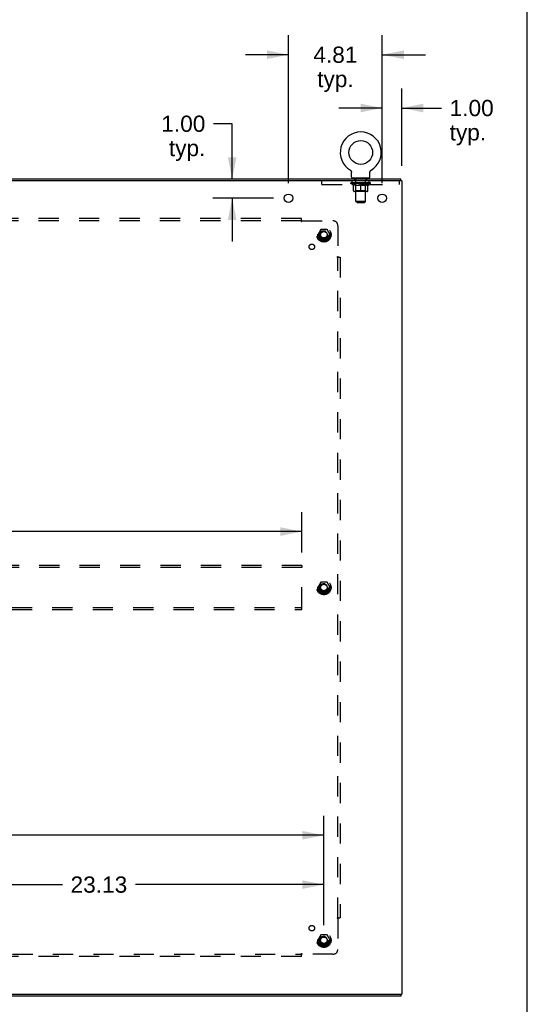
# Model space of a CAD drawing. Header units: inches. Extents: x 0 to 189, y 0 to 122.
# Tile 30 of 30: x 163 to 189, y 42 to 93. Entities that reach past the tile are written whole.
import ezdxf

# ---------------------------------------------------------------- set-up
doc = ezdxf.new("R2010")
doc.units = ezdxf.units.IN
doc.header["$LTSCALE"] = 10.388889
doc.header["$MEASUREMENT"] = 0
doc.linetypes.add('HIDDEN', pattern=[0.2, 0.1, -0.1])
doc.layers.get('0').update_dxf_attribs({"linetype": 'CONTINUOUS'})
for name, color, linetype in [('00-5PC_BODY_NO', 7, 'CONTINUOUS'), ('00-SUBPANEL_WIDER_THAN_30', 7, 'CONTINUOUS'), ('DEFAULT_2', 8, 'HIDDEN'), ('DIMENSIONS', 7, 'CONTINUOUS'), ('SUBPANEL', 7, 'CONTINUOUS')]:
    doc.layers.add(name, color=color, linetype=linetype)
doc.styles.get("Standard").update_dxf_attribs({"font": 'arial.ttf'})
doc.dimstyles.new('DIMSTYLE_1', dxfattribs={"dimtxt": 0.833333, "dimasz": 1.111111, "dimexe": 0.09, "dimexo": 0.07, "dimgap": 0.0375, "dimtad": 0, "dimtih": 1, "dimtoh": 1, "dimzin": 4, "dimdsep": 46, "dimtxsty": 'Standard', "dimblk": '_FILLED', "dimblk1": '_FILLED', "dimblk2": '_FILLED', "dimcen": 0.09, "dimazin": 1, "dimtfac": 1, "dimtdec": 3, "dimtofl": 0, "dimtmove": 0, "dimatfit": 3, "dimldrblk": '_FILLED', "dimfxl": 0, "dimtolj": 1, "dimtzin": 4, "dimarcsym": 0})

# ---------------------------------------------------------------- blocks, each defined once
blk = doc.blocks.new('_FILLED')
at = {"color": 0, "linetype": 'ByBlock'}
blk.add_solid([(0, 0), (-1, 0.2), (-1, -0.2)], dxfattribs=at)
blk = doc.blocks.new('*D10')
at = {"layer": '00-SUBPANEL_WIDER_THAN_30', "color": 2, "linetype": 'Continuous'}
for p, q in [((155.306, 46.329), (155.306, 49.41)), ((178.431, 46.329), (178.431, 49.41)), ((155.306, 48.41), (164.996, 48.41)), ((178.431, 48.41), (168.741, 48.41))]:
    blk.add_line(p, q, dxfattribs=at)
at = {"layer": '00-SUBPANEL_WIDER_THAN_30', "color": 2, "linetype": 'Continuous', "xscale": 1.1111111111, "yscale": 1.1111111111, "zscale": 1.1111111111, "rotation": 180}
blk.add_blockref('_FILLED', (155.306, 48.41), dxfattribs=at)
at = {"layer": '00-SUBPANEL_WIDER_THAN_30', "color": 2, "linetype": 'Continuous', "xscale": 1.1111111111, "yscale": 1.1111111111, "zscale": 1.1111111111}
blk.add_blockref('_FILLED', (178.431, 48.41), dxfattribs=at)
at = {"layer": '00-SUBPANEL_WIDER_THAN_30', "color": 2, "linetype": 'Continuous', "insert": (166.868, 48.827), "char_height": 0.8333, "width": 2.91202, "attachment_point": 2, "line_spacing_factor": 0.9}
blk.add_mtext('23.13', dxfattribs=at)
blk = doc.blocks.new('*D11')
at = {"layer": 'DIMENSIONS', "color": 2, "linetype": 'Continuous'}
for p, q in [((132.181, 46.329), (132.181, 51.944)), ((178.431, 46.329), (178.431, 51.944)), ((132.181, 50.944), (153.433, 50.944)), ((178.431, 50.944), (157.179, 50.944))]:
    blk.add_line(p, q, dxfattribs=at)
at = {"layer": 'DIMENSIONS', "color": 2, "linetype": 'Continuous', "xscale": 1.1111111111, "yscale": 1.1111111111, "zscale": 1.1111111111, "rotation": 180}
blk.add_blockref('_FILLED', (132.181, 50.944), dxfattribs=at)
at = {"layer": 'DIMENSIONS', "color": 2, "linetype": 'Continuous', "xscale": 1.1111111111, "yscale": 1.1111111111, "zscale": 1.1111111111}
blk.add_blockref('_FILLED', (178.431, 50.944), dxfattribs=at)
at = {"layer": 'DIMENSIONS', "color": 2, "linetype": 'Continuous', "insert": (155.306, 51.361), "char_height": 0.8333, "width": 2.91202, "attachment_point": 2, "line_spacing_factor": 0.9}
blk.add_mtext('46.25', dxfattribs=at)
blk = doc.blocks.new('*D12')
at = {"layer": 'DIMENSIONS', "color": 2, "linetype": 'Continuous'}
for p, q in [((133.306, 65.475), (133.306, 67.552)), ((177.306, 65.475), (177.306, 67.552)), ((133.306, 66.552), (153.433, 66.552)), ((177.306, 66.552), (157.179, 66.552))]:
    blk.add_line(p, q, dxfattribs=at)
at = {"layer": 'DIMENSIONS', "color": 2, "linetype": 'Continuous', "xscale": 1.1111111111, "yscale": 1.1111111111, "zscale": 1.1111111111, "rotation": 180}
blk.add_blockref('_FILLED', (133.306, 66.552), dxfattribs=at)
at = {"layer": 'DIMENSIONS', "color": 2, "linetype": 'Continuous', "xscale": 1.1111111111, "yscale": 1.1111111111, "zscale": 1.1111111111}
blk.add_blockref('_FILLED', (177.306, 66.552), dxfattribs=at)
at = {"layer": 'DIMENSIONS', "color": 2, "linetype": 'Continuous', "insert": (155.306, 66.969), "char_height": 0.8333, "width": 2.91202, "attachment_point": 2, "line_spacing_factor": 0.9}
blk.add_mtext('44.00', dxfattribs=at)
blk = doc.blocks.new('*D14')
at = {"layer": '00-5PC_BODY_NO', "color": 2, "linetype": 'Continuous'}
for p, q in [((181.431, 84.454), (181.431, 89.316)), ((182.431, 85.35), (182.431, 89.316)), ((181.431, 88.316), (179.209, 88.316)), ((182.431, 88.316), (184.481, 88.316))]:
    blk.add_line(p, q, dxfattribs=at)
at = {"layer": '00-5PC_BODY_NO', "color": 2, "linetype": 'Continuous', "xscale": 1.1111111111, "yscale": 1.1111111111, "zscale": 1.1111111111}
blk.add_blockref('_FILLED', (181.431, 88.316), dxfattribs=at)
at = {"layer": '00-5PC_BODY_NO', "color": 2, "linetype": 'Continuous', "xscale": 1.1111111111, "yscale": 1.1111111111, "zscale": 1.1111111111, "rotation": 180}
blk.add_blockref('_FILLED', (182.431, 88.316), dxfattribs=at)
at = {"layer": '00-5PC_BODY_NO', "color": 2, "linetype": 'Continuous', "insert": (184.897, 88.732), "char_height": 0.8333, "width": 2.26456, "attachment_point": 1, "line_spacing_factor": 0.9}
blk.add_mtext('1.00\\Ptyp.', dxfattribs=at)
blk = doc.blocks.new('*D15')
at = {"layer": '00-5PC_BODY_NO', "color": 2, "linetype": 'Continuous'}
for p, q in [((176.618, 84.454), (176.618, 92.055)), ((181.431, 84.454), (181.431, 92.055)), ((176.618, 91.055), (174.396, 91.055)), ((181.431, 91.055), (183.653, 91.055))]:
    blk.add_line(p, q, dxfattribs=at)
at = {"layer": '00-5PC_BODY_NO', "color": 2, "linetype": 'Continuous', "xscale": 1.1111111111, "yscale": 1.1111111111, "zscale": 1.1111111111}
blk.add_blockref('_FILLED', (176.618, 91.055), dxfattribs=at)
at = {"layer": '00-5PC_BODY_NO', "color": 2, "linetype": 'Continuous', "xscale": 1.1111111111, "yscale": 1.1111111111, "zscale": 1.1111111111, "rotation": 180}
blk.add_blockref('_FILLED', (181.431, 91.055), dxfattribs=at)
at = {"layer": '00-5PC_BODY_NO', "color": 2, "linetype": 'Continuous', "insert": (179.025, 91.472), "char_height": 0.8333, "width": 2.26456, "attachment_point": 2, "line_spacing_factor": 0.9}
blk.add_mtext('4.81\\Ptyp.', dxfattribs=at)
blk = doc.blocks.new('*D16')
at = {"layer": '00-5PC_BODY_NO', "color": 2, "linetype": 'Continuous'}
for p, q in [((173.718, 87.509), (172.758, 87.509)), ((173.718, 84.677), (173.718, 87.509)), ((175.841, 83.677), (172.718, 83.677)), ((173.718, 83.677), (173.718, 81.454))]:
    blk.add_line(p, q, dxfattribs=at)
at = {"layer": '00-5PC_BODY_NO', "color": 2, "linetype": 'Continuous', "xscale": 1.1111111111, "yscale": 1.1111111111, "zscale": 1.1111111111}
for p, rotation in [((173.718, 84.677), 270), ((173.718, 83.677), 90)]:
    blk.add_blockref('_FILLED', p, dxfattribs=dict(at, rotation=rotation))
at = {"layer": '00-5PC_BODY_NO', "color": 2, "linetype": 'Continuous', "insert": (172.341, 87.926), "char_height": 0.8333, "width": 2.26456, "attachment_point": 3, "line_spacing_factor": 0.9}
blk.add_mtext('1.00\\Ptyp.', dxfattribs=at)

msp = doc.modelspace()

# ---------------------------------------------------------------- linework, layer by layer
at = {"color": 7, "linetype": 'Continuous'}
for p, q in [((188.889, 0), (188.889, 122.222)), ((179.791, 85.123), (179.791, 85.123)), ((179.791, 85.123), (179.794, 85.121)), ((179.794, 85.121), (179.798, 85.119)), ((179.798, 85.119), (179.801, 85.116)), ((179.801, 85.116), (179.805, 85.113)), ((179.805, 85.113), (179.808, 85.111)), ((179.808, 85.111), (179.811, 85.108)), ((179.811, 85.108), (179.815, 85.105)), ((179.814, 85.105), (179.818, 85.102)), ((179.818, 85.102), (179.82, 85.099)), ((179.82, 85.099), (179.823, 85.095)), ((179.823, 85.095), (179.826, 85.092)), ((179.826, 85.092), (179.829, 85.088)), ((179.829, 85.088), (179.831, 85.085)), ((179.831, 85.085), (179.833, 85.081)), ((179.833, 85.081), (179.836, 85.077)), ((179.836, 85.077), (179.838, 85.074)), ((179.838, 85.074), (179.84, 85.07)), ((179.84, 85.07), (179.841, 85.066)), ((179.841, 85.066), (179.843, 85.062)), ((179.843, 85.062), (179.845, 85.058)), ((179.845, 85.058), (179.846, 85.054)), ((179.846, 85.054), (179.847, 85.049)), ((179.847, 85.049), (179.848, 85.045)), ((179.848, 85.045), (179.849, 85.041)), ((179.852, 85.024), (179.852, 85.019)), ((179.852, 85.019), (179.852, 85.016)), ((179.852, 84.767), (179.852, 85.016)), ((180.802, 84.767), (180.802, 85.016)), ((180.804, 85.041), (180.805, 85.045)), ((180.804, 85.037), (180.804, 85.041)), ((180.805, 85.045), (180.806, 85.049)), ((180.806, 85.049), (180.808, 85.054)), ((180.808, 85.054), (180.809, 85.058)), ((180.809, 85.058), (180.811, 85.062)), ((180.811, 85.062), (180.812, 85.066)), ((180.812, 85.066), (180.814, 85.07)), ((180.814, 85.07), (180.816, 85.074)), ((180.816, 85.074), (180.818, 85.077)), ((180.818, 85.077), (180.82, 85.081)), ((180.82, 85.081), (180.823, 85.085)), ((180.823, 85.085), (180.825, 85.088)), ((180.825, 85.088), (180.828, 85.092)), ((180.828, 85.092), (180.83, 85.095)), ((180.83, 85.095), (180.833, 85.099)), ((180.833, 85.099), (180.836, 85.102)), ((180.836, 85.102), (180.839, 85.105)), ((180.839, 85.105), (180.842, 85.108)), ((180.842, 85.108), (180.846, 85.111)), ((180.846, 85.111), (180.849, 85.113)), ((180.849, 85.113), (180.852, 85.116)), ((180.852, 85.116), (180.856, 85.119)), ((180.856, 85.119), (180.86, 85.121)), ((180.856, 85.119), (180.858, 85.12)), ((180.86, 85.121), (180.863, 85.123)), ((180.863, 85.123), (180.863, 85.123)), ((180.764, 84.707), (179.889, 84.707)), ((179.889, 84.707), (179.889, 84.677)), ((180.764, 84.707), (180.764, 84.677)), ((182.379, 84.573), (182.379, 84.677)), ((182.379, 42.781), (182.379, 42.677))]:
    msp.add_line(p, q, dxfattribs=at)
at = {"color": 3, "linetype": 'Continuous'}
for p, q in [((182.431, 84.573), (128.681, 84.573)), ((128.733, 84.677), (182.379, 84.677)), ((182.431, 84.573), (182.431, 42.781)), ((128.681, 42.781), (182.431, 42.781)), ((182.379, 42.677), (128.733, 42.677))]:
    msp.add_line(p, q, dxfattribs=at)
at = {"color": 7, "linetype": 'Continuous'}
for points in [[(179.849, 85.041), (179.85, 85.037), (179.851, 85.032), (179.851, 85.028), (179.852, 85.024), (179.852, 85.019)], [(180.802, 85.016), (180.802, 85.019), (180.802, 85.024), (180.802, 85.028), (180.803, 85.032), (180.804, 85.037)], [(180.802, 85.019), (180.802, 85.024), (180.802, 85.028), (180.803, 85.032), (180.804, 85.037)]]:
    msp.add_lwpolyline(points, dxfattribs=at)
msp.add_circle((180.327, 86.031), 0.609, dxfattribs=at)
at = {"color": 3, "linetype": 'Continuous'}
for centre in [(176.618, 83.677), (181.431, 83.677)]:
    msp.add_circle(centre, 0.22, dxfattribs=at)
at = {"color": 7, "linetype": 'Continuous'}
for centre, radius, start, end in [((180.327, 86.031), 1.054, 300.3993, 239.6007), ((179.912, 84.767), 0.06, 180, 270), ((180.742, 84.767), 0.06, 270, 360)]:
    msp.add_arc(centre, radius, start, end, dxfattribs=at)
at = {"layer": 'DEFAULT_2', "color": 8, "linetype": 'HIDDEN'}
for p, q in [((179.791, 85.123), (179.79, 85.123)), ((179.796, 85.12), (179.798, 85.119)), ((178.327, 84.386), (178.327, 84.573)), ((179.889, 84.386), (179.889, 84.573)), ((180.017, 84.617), (180.017, 84.697)), ((180.086, 84.607), (180.027, 84.607)), ((180.077, 84.707), (180.077, 84.677)), ((180.078, 83.517), (180.078, 84.597)), ((180.627, 84.607), (180.568, 84.607)), ((180.576, 83.517), (180.576, 84.597)), ((180.577, 84.707), (180.577, 84.677)), ((180.637, 84.617), (180.637, 84.697)), ((180.764, 84.386), (180.764, 84.573)), ((182.327, 84.386), (182.327, 84.573)), ((178.327, 84.386), (182.327, 84.386)), ((179.821, 84.436), (179.821, 84.474)), ((180.833, 84.436), (179.821, 84.436)), ((179.948, 84.347), (179.821, 84.436)), ((179.828, 84.468), (179.828, 84.474)), ((179.835, 84.466), (179.835, 84.468)), ((179.835, 84.466), (180.818, 84.466)), ((179.842, 84.466), (179.842, 84.468)), ((179.843, 84.466), (179.843, 84.468)), ((179.851, 84.468), (179.851, 84.474)), ((179.864, 84.466), (179.864, 84.468)), ((179.866, 84.466), (179.866, 84.468)), ((179.888, 84.468), (179.888, 84.474)), ((179.9, 84.466), (179.9, 84.468)), ((179.902, 84.466), (179.902, 84.468)), ((180.066, 84.468), (179.905, 84.468)), ((179.939, 84.468), (179.939, 84.474)), ((179.94, 84.466), (179.94, 84.468)), ((179.941, 84.466), (179.941, 84.468)), ((179.943, 84.466), (179.943, 84.468)), ((179.948, 84.347), (179.956, 84.347)), ((179.949, 84.466), (179.949, 84.468)), ((179.949, 84.466), (179.949, 84.468)), ((179.952, 84.466), (179.952, 84.468)), ((179.954, 84.466), (179.954, 84.469)), ((179.956, 84.057), (179.956, 84.382)), ((179.958, 84.466), (179.958, 84.468)), ((179.969, 84.466), (179.969, 84.468)), ((179.984, 84.466), (179.984, 84.47)), ((179.984, 84.466), (179.984, 84.468)), ((180.668, 84.027), (179.986, 84.027)), ((180, 84.466), (180, 84.468)), ((180, 84.466), (180, 84.468)), ((180.001, 84.468), (180.001, 84.474)), ((180.009, 84.466), (180.009, 84.468)), ((180.013, 84.466), (180.013, 84.468)), ((180.02, 84.466), (180.02, 84.468)), ((180.029, 84.466), (180.029, 84.471)), ((180.041, 84.466), (180.041, 84.468)), ((180.044, 84.466), (180.044, 84.468)), ((180.077, 84.059), (180.045, 84.027)), ((180.066, 84.466), (180.066, 84.468)), ((180.119, 84.468), (180.07, 84.468)), ((180.07, 84.347), (180.214, 84.347)), ((180.074, 84.468), (180.074, 84.474)), ((180.077, 84.059), (180.077, 84.434)), ((180.577, 84.059), (180.077, 84.059)), ((180.079, 84.466), (180.079, 84.468)), ((180.083, 84.466), (180.083, 84.468)), ((180.088, 84.466), (180.088, 84.472)), ((180.091, 84.466), (180.091, 84.468)), ((180.1, 84.466), (180.1, 84.468)), ((180.119, 84.466), (180.119, 84.468)), ((180.179, 84.468), (180.132, 84.468)), ((180.148, 84.466), (180.148, 84.468)), ((180.154, 84.468), (180.154, 84.474)), ((180.157, 84.466), (180.157, 84.468)), ((180.159, 84.466), (180.159, 84.473)), ((180.161, 84.466), (180.161, 84.468)), ((180.167, 84.466), (180.167, 84.468)), ((180.179, 84.466), (180.179, 84.468)), ((180.243, 84.468), (180.2, 84.468)), ((180.21, 84.466), (180.21, 84.468)), ((180.235, 84.468), (180.297, 84.472)), ((180.239, 84.468), (180.239, 84.474)), ((180.239, 84.474), (180.239, 84.474)), ((180.239, 84.468), (180.239, 84.473)), ((180.239, 84.466), (180.239, 84.468)), ((180.242, 84.466), (180.242, 84.468)), ((180.243, 84.466), (180.243, 84.468)), ((180.244, 84.466), (180.244, 84.468)), ((180.272, 84.468), (180.323, 84.468)), ((180.276, 84.466), (180.276, 84.468)), ((180.28, 84.468), (180.28, 84.471)), ((180.297, 84.468), (180.297, 84.472)), ((180.31, 84.466), (180.31, 84.468)), ((180.325, 84.468), (180.325, 84.468)), ((180.325, 84.466), (180.325, 84.468)), ((180.325, 84.466), (180.325, 84.468)), ((180.327, 84.474), (180.418, 84.468)), ((180.327, 84.468), (180.327, 84.474)), ((180.327, 84.027), (180.327, 84.382)), ((180.329, 84.466), (180.329, 84.468)), ((180.329, 84.466), (180.329, 84.468)), ((180.329, 84.468), (180.329, 84.468)), ((180.344, 84.468), (180.382, 84.468)), ((180.344, 84.466), (180.344, 84.468)), ((180.378, 84.466), (180.378, 84.468)), ((180.41, 84.468), (180.454, 84.468)), ((180.41, 84.466), (180.41, 84.468)), ((180.41, 84.466), (180.41, 84.468)), ((180.411, 84.466), (180.411, 84.468)), ((180.414, 84.474), (180.415, 84.474)), ((180.414, 84.468), (180.414, 84.473)), ((180.414, 84.466), (180.414, 84.468)), ((180.415, 84.468), (180.415, 84.474)), ((180.44, 84.347), (180.584, 84.347)), ((180.443, 84.466), (180.443, 84.468)), ((180.475, 84.468), (180.522, 84.468)), ((180.475, 84.466), (180.475, 84.468)), ((180.487, 84.466), (180.487, 84.468)), ((180.493, 84.466), (180.493, 84.468)), ((180.495, 84.466), (180.495, 84.473)), ((180.497, 84.466), (180.497, 84.468)), ((180.5, 84.468), (180.5, 84.474)), ((180.506, 84.466), (180.506, 84.468)), ((180.535, 84.468), (180.584, 84.468)), ((180.535, 84.466), (180.535, 84.468)), ((180.554, 84.466), (180.554, 84.468)), ((180.563, 84.466), (180.563, 84.468)), ((180.566, 84.466), (180.566, 84.472)), ((180.571, 84.466), (180.571, 84.468)), ((180.575, 84.466), (180.575, 84.468)), ((180.577, 84.059), (180.577, 84.434)), ((180.577, 84.059), (180.609, 84.027)), ((180.58, 84.468), (180.58, 84.474)), ((180.588, 84.468), (180.749, 84.468)), ((180.588, 84.466), (180.588, 84.468)), ((180.61, 84.466), (180.61, 84.468)), ((180.612, 84.466), (180.612, 84.468)), ((180.625, 84.466), (180.625, 84.471)), ((180.634, 84.466), (180.634, 84.468)), ((180.641, 84.466), (180.641, 84.468)), ((180.645, 84.466), (180.645, 84.468)), ((180.652, 84.468), (180.652, 84.474)), ((180.653, 84.466), (180.653, 84.468)), ((180.653, 84.466), (180.653, 84.468)), ((180.67, 84.466), (180.67, 84.47)), ((180.67, 84.466), (180.67, 84.468)), ((180.685, 84.466), (180.685, 84.468)), ((180.696, 84.466), (180.696, 84.468)), ((180.697, 84.057), (180.697, 84.382)), ((180.697, 84.347), (180.706, 84.347)), ((180.699, 84.466), (180.699, 84.469)), ((180.702, 84.466), (180.702, 84.468)), ((180.705, 84.466), (180.705, 84.468)), ((180.705, 84.466), (180.705, 84.468)), ((180.706, 84.347), (180.833, 84.436)), ((180.711, 84.466), (180.711, 84.468)), ((180.713, 84.466), (180.713, 84.468)), ((180.714, 84.466), (180.714, 84.468)), ((180.715, 84.468), (180.715, 84.474)), ((180.752, 84.466), (180.752, 84.468)), ((180.754, 84.466), (180.754, 84.468)), ((180.765, 84.468), (180.765, 84.474)), ((180.788, 84.466), (180.788, 84.468)), ((180.79, 84.466), (180.79, 84.468)), ((180.803, 84.468), (180.803, 84.474)), ((180.811, 84.466), (180.811, 84.468)), ((180.811, 84.466), (180.811, 84.468)), ((180.818, 84.466), (180.818, 84.468)), ((180.825, 84.468), (180.825, 84.474)), ((180.833, 84.436), (180.833, 84.474)), ((180.576, 83.517), (180.078, 83.517)), ((180.138, 83.457), (180.078, 83.517)), ((180.516, 83.457), (180.576, 83.517)), ((180.138, 83.457), (180.516, 83.457)), ((178.268, 82.074), (178.113, 81.807)), ((178.585, 82.079), (178.276, 82.079)), ((178.748, 81.807), (178.594, 82.074)), ((178.113, 81.797), (178.268, 81.529)), ((178.585, 81.524), (178.276, 81.524)), ((178.594, 81.529), (178.748, 81.797)), ((177.306, 64.802), (133.306, 64.802)), ((177.306, 64.802), (177.306, 64.698)), ((177.306, 64.698), (133.306, 64.698)), ((177.306, 62.656), (177.306, 64.698)), ((178.268, 63.949), (178.113, 63.682)), ((178.585, 63.954), (178.276, 63.954)), ((178.748, 63.682), (178.594, 63.949)), ((178.113, 63.672), (178.268, 63.404)), ((178.585, 63.399), (178.276, 63.399)), ((178.594, 63.404), (178.748, 63.672)), ((133.306, 62.656), (177.306, 62.656)), ((133.306, 62.552), (177.306, 62.552)), ((177.306, 62.552), (177.306, 62.656)), ((178.268, 45.824), (178.113, 45.557)), ((178.113, 45.547), (178.268, 45.279)), ((178.585, 45.829), (178.276, 45.829)), ((178.748, 45.557), (178.594, 45.824)), ((178.594, 45.279), (178.748, 45.547)), ((178.585, 45.274), (178.276, 45.274))]:
    msp.add_line(p, q, dxfattribs=at)
for points in [[(180.076, 84.347), (180.056, 84.351), (180.037, 84.355), (180.017, 84.361), (179.997, 84.367), (179.977, 84.374), (179.956, 84.382)], [(179.956, 84.381), (179.976, 84.373), (179.995, 84.367), (180.014, 84.361), (180.033, 84.355), (180.052, 84.351), (180.07, 84.347)], [(180.327, 84.382), (180.306, 84.374), (180.286, 84.367), (180.266, 84.361), (180.246, 84.355), (180.226, 84.351), (180.206, 84.347)], [(180.214, 84.347), (180.233, 84.351), (180.251, 84.355), (180.27, 84.36), (180.289, 84.366), (180.308, 84.373), (180.327, 84.381)], [(180.448, 84.347), (180.428, 84.351), (180.408, 84.355), (180.388, 84.361), (180.368, 84.367), (180.347, 84.374), (180.327, 84.382)], [(180.327, 84.381), (180.346, 84.373), (180.365, 84.366), (180.384, 84.36), (180.403, 84.355), (180.421, 84.351), (180.44, 84.347)], [(180.697, 84.382), (180.677, 84.374), (180.656, 84.367), (180.636, 84.36), (180.617, 84.355), (180.597, 84.351), (180.578, 84.347)], [(180.584, 84.347), (180.602, 84.351), (180.621, 84.355), (180.64, 84.361), (180.659, 84.367), (180.678, 84.373), (180.697, 84.381)]]:
    msp.add_lwpolyline(points, dxfattribs=at)
for centre, radius in [((178.431, 81.802), 0.372), ((178.431, 81.802), 0.356), ((178.431, 81.802), 0.318), ((178.431, 81.802), 0.204), ((178.431, 81.802), 0.183), ((178.431, 81.802), 0.183), ((178.431, 81.802), 0.166), ((178.431, 63.677), 0.372), ((178.431, 63.677), 0.356), ((178.431, 63.677), 0.318), ((178.431, 63.677), 0.204), ((178.431, 63.677), 0.183), ((178.431, 63.677), 0.183), ((178.431, 63.677), 0.166), ((178.431, 45.552), 0.372), ((178.431, 45.552), 0.356), ((178.431, 45.552), 0.318), ((178.431, 45.552), 0.204), ((178.431, 45.552), 0.183), ((178.431, 45.552), 0.183), ((178.431, 45.552), 0.166)]:
    msp.add_circle(centre, radius, dxfattribs=at)
for centre, radius, start, end in [((180.007, 84.697), 0.01, 0, 90), ((180.027, 84.617), 0.01, 180, 270), ((180.068, 84.597), 0.01, 0, 90), ((180.586, 84.597), 0.01, 90, 180), ((180.627, 84.617), 0.01, 270, 360), ((180.647, 84.697), 0.01, 90, 180), ((179.986, 84.057), 0.0296, 180, 270), ((180.045, 84.434), 0.0318, 0, 90), ((180.609, 84.434), 0.0318, 90, 180), ((180.668, 84.057), 0.0296, 270, 360), ((178.276, 82.069), 0.01, 90.0124, 149.9892), ((178.585, 82.069), 0.01, 30.012, 89.9887), ((178.122, 81.802), 0.01, 150.0127, 209.9883), ((178.276, 81.534), 0.01, 210.012, 269.9887), ((178.585, 81.534), 0.01, 270.0124, 329.9892), ((178.74, 81.802), 0.01, 330.0127, 29.9883), ((178.276, 63.944), 0.01, 90.0124, 149.9892), ((178.585, 63.944), 0.01, 30.012, 89.9887), ((178.122, 63.677), 0.01, 150.0127, 209.9883), ((178.276, 63.409), 0.01, 210.012, 269.9887), ((178.585, 63.409), 0.01, 270.0124, 329.9892), ((178.74, 63.677), 0.01, 330.0127, 29.9883), ((178.122, 45.552), 0.01, 150.0127, 209.9883), ((178.276, 45.819), 0.01, 90.0124, 149.9892), ((178.585, 45.819), 0.01, 30.012, 89.9887), ((178.74, 45.552), 0.01, 330.0127, 29.9883), ((178.276, 45.284), 0.01, 210.012, 269.9887), ((178.585, 45.284), 0.01, 270.0124, 329.9892)]:
    msp.add_arc(centre, radius, start, end, dxfattribs=at)
for centre, major_axis, ratio, start_param, end_param in [((180.327, 84.474), (0.506, 0.005), 0.05963, 2.96643, 3.140963), ((179.805, 84.464), (0.158, 0), 0.060556, 0.430652, 1.470503), ((180.327, 84.474), (0.506, 0), 0.060556, -3.141593, -2.96706), ((179.805, 84.459), (0.158, 0.002), 0.05963, 1.376596, 1.469874), ((180.327, 84.474), (0.506, 0.011), 0.05688, 2.791345, 2.965878), ((179.785, 84.464), (0.158, 0.002), 0.05963, 0.25549, 1.295341), ((179.84, 84.464), (0.158, -0.002), 0.05963, 0.605815, 1.645666), ((180.327, 84.474), (0.506, -0.005), 0.05963, -2.96643, -2.791898), ((179.84, 84.459), (0.158, 0), 0.060556, 1.551758, 1.645036), ((179.785, 84.459), (0.158, 0.003), 0.05688, 1.20151, 1.294789), ((179.841, 84.461), (0.131, 0.001), 0.05963, 1.065228, 1.614276), ((179.825, 84.461), (0.131, 0.003), 0.05688, 0.890143, 1.43919), ((179.872, 84.461), (0.131, 0), 0.060556, 1.240391, 1.789438), ((180.327, 84.474), (0.506, 0.015), 0.052395, 2.616403, 2.790936), ((179.782, 84.464), (0.158, 0.003), 0.05688, 0.080405, 1.120256), ((179.89, 84.464), (0.158, -0.003), 0.05688, 0.7809, 1.820751), ((180.327, 84.474), (0.506, -0.011), 0.05688, -2.791345, -2.616812), ((179.89, 84.459), (0.158, -0.002), 0.05963, 1.72692, 1.820198), ((179.782, 84.459), (0.158, 0.005), 0.052395, 1.026568, 1.119847), ((179.825, 84.461), (0.131, 0.004), 0.052395, 0.715201, 1.264248), ((179.916, 84.461), (0.131, -0.001), 0.05963, 1.415553, 1.9646), ((180.327, 84.474), (0.506, 0.02), 0.046319, 2.441654, 2.616187), ((179.954, 84.464), (0.158, -0.005), 0.052395, 0.955842, 1.995693), ((180.327, 84.474), (0.506, -0.015), 0.052395, -2.616403, -2.44187), ((179.796, 84.464), (0.158, 0.005), 0.052395, -0.094537, 0.945314), ((179.954, 84.459), (0.158, -0.003), 0.05688, 1.902006, 1.995284), ((179.796, 84.459), (0.158, 0.006), 0.046319, 0.851819, 0.945098), ((179.839, 84.461), (0.131, 0.005), 0.046319, 0.540452, 1.089499), ((179.973, 84.461), (0.131, -0.003), 0.05688, 1.590638, 2.139686), ((180.327, 84.474), (0.506, 0.024), 0.038841, 2.267123, 2.441656), ((180.028, 84.464), (0.158, -0.006), 0.046319, 1.130591, 2.170442), ((179.826, 84.464), (0.158, 0.006), 0.046319, -0.269286, 0.770565), ((180.327, 84.474), (0.506, -0.02), 0.046319, -2.441654, -2.267121), ((180.028, 84.459), (0.158, -0.005), 0.052395, 2.076947, 2.170226), ((179.826, 84.459), (0.158, 0.007), 0.038841, 0.677289, 0.770567), ((179.869, 84.461), (0.131, 0.006), 0.038841, 0.365921, 0.914969), ((180.04, 84.461), (0.131, -0.004), 0.052395, 1.76558, 2.314627), ((180.327, 84.474), (0.506, 0.027), 0.030195, 2.09281, 2.267343), ((180.112, 84.464), (0.158, -0.007), 0.038841, 1.305122, 2.344973), ((179.871, 84.464), (0.158, 0.007), 0.038841, -0.443817, 0.596034), ((180.327, 84.474), (0.506, -0.024), 0.038841, -2.267123, -2.092591), ((180.112, 84.459), (0.158, -0.006), 0.046319, 2.251696, 2.344975), ((179.871, 84.459), (0.158, 0.008), 0.030195, 0.502975, 0.596254), ((179.912, 84.461), (0.131, 0.007), 0.030195, 0.191608, 0.740655), ((180.117, 84.461), (0.131, -0.005), 0.046319, 1.940329, 2.489376), ((179.929, 84.464), (0.158, 0.008), 0.030195, -0.61813, 0.421721), ((180.327, 84.474), (0.506, 0.029), 0.020645, 1.918687, 2.09322), ((180.202, 84.464), (0.158, -0.008), 0.030195, 1.479435, 2.519286), ((180.327, 84.474), (0.506, -0.027), 0.030195, -2.09281, -1.918277), ((180.202, 84.459), (0.158, -0.007), 0.038841, 2.426227, 2.519505), ((179.929, 84.459), (0.158, 0.009), 0.020645, 0.328852, 0.422131), ((179.968, 84.461), (0.131, 0.007), 0.020645, 0.017485, 0.566532), ((180.199, 84.461), (0.131, -0.006), 0.038841, 2.11486, 2.663907), ((180, 84.464), (0.158, 0.009), 0.020645, -0.792253, 0.247598), ((180.327, 84.474), (0.506, 0.03), 0.010478, 1.744704, 1.919237), ((180.296, 84.464), (0.158, -0.009), 0.020645, 1.653558, 2.693409), ((180.327, 84.474), (0.506, -0.029), 0.020645, -1.918687, -1.744154), ((180.296, 84.459), (0.158, -0.008), 0.030195, 2.60054, 2.693819), ((180, 84.459), (0.158, 0.009), 0.010478, 0.154869, 0.248148), ((180.035, 84.461), (0.131, 0.008), 0.010478, 6.126688, 6.675735), ((180.286, 84.461), (0.131, -0.007), 0.030195, 2.289173, 2.83822), ((180.081, 84.464), (0.158, 0.009), 0.010478, -0.966236, -0.000846), ((180.391, 84.464), (0.158, -0.009), 0.010478, 1.827541, 2.867392), ((180.327, 84.474), (0.506, -0.03), 0.010478, -1.744704, -1.570171), ((180.391, 84.459), (0.158, -0.009), 0.020645, 2.774664, 2.867942), ((180.374, 84.461), (0.131, -0.007), 0.020645, 2.463296, 3.012344), ((180.262, 84.464), (0.158, 0.009), 0.010478, 0.274201, 1.314052), ((180.193, 84.461), (0.131, 0.008), 0.010478, -0.000298, 0.504314), ((180.169, 84.459), (0.158, 0.009), 0.010478, 0.192946, 0.399283), ((180.327, 84.474), (0.506, 0.03), 0.010478, -1.578586, -1.396888), ((180.484, 84.459), (0.158, -0.009), 0.010478, 2.948646, 3.041925), ((180.46, 84.461), (0.131, -0.008), 0.010478, 2.637279, 3.142076), ((180.357, 84.464), (0.158, 0.009), 0.020645, 0.448184, 1.488034), ((180.28, 84.461), (0.131, 0.007), 0.020645, 0.129249, 0.678296), ((180.262, 84.459), (0.158, 0.009), 0.020645, 0.273651, 0.366929), ((180.573, 84.464), (0.158, -0.009), 0.010478, -3.140747, -2.175357), ((180.327, 84.474), (0.506, 0.029), 0.020645, -1.397439, -1.222906), ((180.327, 84.474), (0.506, -0.03), 0.010478, 1.222355, 1.396888), ((180.451, 84.464), (0.158, 0.008), 0.030195, 0.622307, 1.662158), ((180.368, 84.461), (0.131, 0.007), 0.030195, 0.303372, 0.852419), ((180.618, 84.461), (0.131, -0.008), 0.010478, 2.749043, 3.29809), ((180.654, 84.464), (0.158, -0.009), 0.020645, 2.893995, 3.933846), ((180.357, 84.459), (0.158, 0.008), 0.030195, 0.447774, 0.541052), ((180.654, 84.459), (0.158, -0.009), 0.010478, 2.893445, 2.986723), ((180.327, 84.474), (0.506, 0.027), 0.030195, -1.223315, -1.048783), ((180.327, 84.474), (0.506, -0.029), 0.020645, 1.048373, 1.222906), ((180.542, 84.464), (0.158, 0.007), 0.038841, 0.79662, 1.836471), ((180.454, 84.461), (0.131, 0.006), 0.038841, 0.477686, 1.026733), ((180.685, 84.461), (0.131, -0.007), 0.020645, 2.57506, 3.124108), ((180.724, 84.464), (0.158, -0.008), 0.030195, 2.719872, 3.759723), ((180.625, 84.464), (0.158, 0.006), 0.046319, 0.971151, 2.011002), ((180.451, 84.459), (0.158, 0.007), 0.038841, 0.622087, 0.715366), ((180.724, 84.459), (0.158, -0.009), 0.020645, 2.719462, 2.812741), ((180.327, 84.474), (0.506, 0.024), 0.038841, -1.049002, -0.874469), ((180.327, 84.474), (0.506, -0.027), 0.030195, 0.87425, 1.048783), ((180.537, 84.461), (0.131, 0.005), 0.046319, 0.652216, 1.201263), ((180.7, 84.464), (0.158, 0.005), 0.052395, 1.1459, 2.185751), ((180.741, 84.461), (0.131, -0.007), 0.030195, 2.400937, 2.949985), ((180.783, 84.464), (0.158, -0.007), 0.038841, 2.545558, 3.585409), ((180.613, 84.461), (0.131, 0.004), 0.052395, 0.826965, 1.376012), ((180.542, 84.459), (0.158, 0.006), 0.046319, 0.796618, 0.889896), ((180.783, 84.459), (0.158, -0.008), 0.030195, 2.545339, 2.638617), ((180.764, 84.464), (0.158, 0.003), 0.05688, 1.320842, 2.360692), ((180.327, 84.474), (0.506, 0.02), 0.046319, -0.874471, -0.699939), ((180.327, 84.474), (0.506, -0.024), 0.038841, 0.699936, 0.874469), ((180.828, 84.464), (0.158, -0.006), 0.046319, 2.371028, 3.410879), ((180.785, 84.461), (0.131, -0.006), 0.038841, 2.226624, 2.775671), ((180.814, 84.464), (0.158, 0.002), 0.05963, 1.495927, 2.535778), ((180.681, 84.461), (0.131, 0.003), 0.05688, 1.001907, 1.550954), ((180.858, 84.464), (0.158, -0.005), 0.052395, 2.196279, 3.23613), ((180.814, 84.461), (0.131, -0.005), 0.046319, 2.052093, 2.601141), ((180.625, 84.459), (0.158, 0.005), 0.052395, 0.971367, 1.064645), ((180.849, 84.464), (0.158, 0), 0.060556, 1.671089, 2.71094), ((180.828, 84.459), (0.158, -0.007), 0.038841, 2.371026, 2.464304), ((180.871, 84.464), (0.158, -0.003), 0.05688, 2.021337, 3.061188), ((180.327, 84.474), (0.506, 0.015), 0.052395, -0.699723, -0.52519), ((180.327, 84.474), (0.506, -0.02), 0.046319, 0.525406, 0.699939), ((180.868, 84.464), (0.158, -0.002), 0.05963, 1.846251, 2.886102), ((180.738, 84.461), (0.131, 0.001), 0.05963, 1.176993, 1.72604), ((180.829, 84.461), (0.131, -0.004), 0.052395, 1.877344, 2.426392), ((180.782, 84.461), (0.131, 0), 0.060556, 1.352155, 1.901202), ((180.828, 84.461), (0.131, -0.003), 0.05688, 1.702402, 2.25145), ((180.813, 84.461), (0.131, -0.001), 0.05963, 1.527317, 2.076364), ((180.7, 84.459), (0.158, 0.003), 0.05688, 1.146309, 1.239587), ((180.858, 84.459), (0.158, -0.006), 0.046319, 2.196495, 2.289773), ((180.327, 84.474), (0.506, 0.011), 0.05688, -0.524781, -0.350248), ((180.327, 84.474), (0.506, -0.015), 0.052395, 0.350657, 0.52519), ((180.764, 84.459), (0.158, 0.002), 0.05963, 1.321394, 1.414673), ((180.871, 84.459), (0.158, -0.005), 0.052395, 2.021746, 2.115024), ((180.327, 84.474), (0.506, 0.005), 0.05963, -0.349695, -0.175162), ((180.327, 84.474), (0.506, -0.011), 0.05688, 0.175715, 0.350248), ((180.814, 84.459), (0.158, 0), 0.060556, 1.496556, 1.589835), ((180.868, 84.459), (0.158, -0.003), 0.05688, 1.846804, 1.940083), ((180.849, 84.459), (0.158, -0.002), 0.05963, 1.671719, 1.764997), ((180.327, 84.474), (0.506, 0), 0.060556, -0.174533, 0), ((180.327, 84.474), (0.506, -0.005), 0.05963, 0.000629, 0.175162)]:
    msp.add_ellipse(centre, major_axis=major_axis, ratio=ratio, start_param=start_param, end_param=end_param, dxfattribs=at)
at = {"layer": 'SUBPANEL', "color": 8, "linetype": 'HIDDEN'}
for p, q in [((177.275, 82.645), (133.337, 82.645)), ((177.275, 82.52), (133.337, 82.52)), ((177.275, 82.479), (177.275, 82.645)), ((177.31, 82.52), (178.9, 82.52)), ((179.15, 82.27), (179.15, 80.681)), ((179.109, 80.645), (179.275, 80.645)), ((179.13, 80.667), (179.136, 80.671)), ((179.15, 46.708), (179.15, 80.645)), ((179.168, 80.662), (179.162, 80.669)), ((179.275, 80.645), (179.275, 46.708)), ((179.109, 46.708), (179.275, 46.708)), ((179.15, 46.673), (179.15, 45.083)), ((133.337, 44.833), (177.275, 44.833)), ((177.275, 44.708), (133.337, 44.708)), ((177.275, 44.708), (177.275, 44.874)), ((177.292, 44.814), (177.298, 44.821)), ((177.297, 44.853), (177.301, 44.846)), ((178.9, 44.833), (177.31, 44.833))]:
    msp.add_line(p, q, dxfattribs=at)
for points in [[(177.275, 82.559), (177.276, 82.557), (177.278, 82.555), (177.279, 82.553), (177.281, 82.551), (177.282, 82.549), (177.284, 82.547), (177.286, 82.545), (177.287, 82.544), (177.289, 82.542), (177.29, 82.541), (177.292, 82.539)], [(177.275, 82.479), (177.276, 82.48), (177.278, 82.481), (177.279, 82.482), (177.281, 82.482), (177.282, 82.483), (177.284, 82.484), (177.285, 82.486), (177.286, 82.487), (177.288, 82.488), (177.289, 82.49), (177.291, 82.491), (177.292, 82.493), (177.293, 82.495), (177.294, 82.497), (177.295, 82.499), (177.297, 82.501), (177.298, 82.503), (177.299, 82.505), (177.301, 82.507), (177.302, 82.509), (177.303, 82.511), (177.305, 82.513), (177.306, 82.515), (177.307, 82.517), (177.309, 82.519), (177.31, 82.52)], [(177.292, 82.539), (177.298, 82.533), (177.3, 82.531), (177.302, 82.529), (177.304, 82.527), (177.305, 82.525), (177.307, 82.523), (177.309, 82.522), (177.31, 82.52)], [(179.109, 80.645), (179.109, 80.647), (179.11, 80.649), (179.111, 80.65), (179.112, 80.652), (179.113, 80.653), (179.114, 80.654), (179.115, 80.656), (179.116, 80.657), (179.118, 80.659), (179.119, 80.66), (179.121, 80.661), (179.122, 80.662), (179.124, 80.664), (179.126, 80.665), (179.128, 80.666), (179.13, 80.667)], [(179.136, 80.671), (179.138, 80.673), (179.141, 80.674), (179.143, 80.675), (179.145, 80.677), (179.146, 80.678), (179.148, 80.679), (179.15, 80.681)], [(179.162, 80.669), (179.16, 80.671), (179.158, 80.673), (179.156, 80.675), (179.154, 80.676), (179.153, 80.678), (179.151, 80.679), (179.15, 80.681)], [(179.188, 80.645), (179.186, 80.647), (179.184, 80.648), (179.182, 80.65), (179.18, 80.652), (179.178, 80.653), (179.176, 80.655), (179.175, 80.656), (179.173, 80.658), (179.171, 80.659), (179.17, 80.661), (179.168, 80.662)], [(179.109, 46.708), (179.109, 46.706), (179.11, 46.705), (179.111, 46.703), (179.112, 46.702), (179.113, 46.7), (179.114, 46.699), (179.115, 46.697), (179.116, 46.696), (179.118, 46.695), (179.119, 46.693), (179.121, 46.692), (179.122, 46.691), (179.124, 46.689), (179.126, 46.688), (179.128, 46.687), (179.13, 46.686), (179.136, 46.682)], [(179.136, 46.682), (179.138, 46.681), (179.141, 46.679), (179.143, 46.678), (179.145, 46.676), (179.146, 46.675), (179.148, 46.674), (179.15, 46.673)], [(179.168, 46.691), (179.162, 46.684), (179.16, 46.682), (179.158, 46.681), (179.156, 46.679), (179.154, 46.677), (179.153, 46.675), (179.151, 46.674), (179.15, 46.673)], [(179.188, 46.708), (179.186, 46.706), (179.184, 46.705), (179.182, 46.703), (179.18, 46.702), (179.178, 46.7), (179.176, 46.698), (179.175, 46.697), (179.173, 46.695), (179.171, 46.694), (179.17, 46.692), (179.168, 46.691)], [(177.275, 44.874), (177.276, 44.873), (177.278, 44.872), (177.279, 44.872), (177.281, 44.871), (177.282, 44.87), (177.284, 44.869), (177.285, 44.868), (177.286, 44.866), (177.288, 44.865), (177.289, 44.863), (177.291, 44.862), (177.292, 44.86), (177.293, 44.859), (177.294, 44.857), (177.295, 44.855), (177.297, 44.853)], [(177.275, 44.794), (177.276, 44.796), (177.278, 44.799), (177.279, 44.801), (177.281, 44.803), (177.282, 44.804), (177.284, 44.806), (177.286, 44.808), (177.287, 44.81), (177.289, 44.811), (177.29, 44.813), (177.292, 44.814)], [(177.298, 44.821), (177.3, 44.823), (177.302, 44.824), (177.304, 44.826), (177.305, 44.828), (177.307, 44.83), (177.309, 44.831), (177.31, 44.833)], [(177.301, 44.846), (177.302, 44.844), (177.303, 44.842), (177.305, 44.84), (177.306, 44.838), (177.307, 44.836), (177.309, 44.834), (177.31, 44.833)]]:
    msp.add_lwpolyline(points, dxfattribs=at)
for centre, radius in [((178.431, 81.802), 0.25), ((177.812, 81.183), 0.141), ((178.431, 63.677), 0.25), ((177.812, 46.17), 0.141), ((178.431, 45.552), 0.25)]:
    msp.add_circle(centre, radius, dxfattribs=at)
for centre, start, end in [((178.9, 82.27), 0, 90), ((178.9, 45.083), 270, 360)]:
    msp.add_arc(centre, 0.25, start, end, dxfattribs=at)

# ---------------------------------------------------------------- dimensions: what is measured, and where the dimension line sits
at = {"layer": '00-5PC_BODY_NO', "color": 2, "linetype": 'Continuous'}
for base, p1, p2, angle, picture, middle in [((176.618, 91.055), (181.431, 84.384), (176.618, 84.384), 180, '*D15', (179.025, 90.43)), ((181.431, 88.316), (182.431, 85.28), (181.431, 84.384), 180, '*D14', (186.029, 87.691)), ((173.718, 83.677), (128.837, 84.677), (175.911, 83.677), 270, '*D16', (171.209, 86.884))]:
    dim = msp.add_linear_dim(base=base, p1=p1, p2=p2, angle=angle, text='<>\\Ptyp.', dimstyle='DIMSTYLE_1', dxfattribs=at)
    dim.commit()
    dim.dimension.update_dxf_attribs({"geometry": picture, "text_midpoint": middle, "dimtype": 160})
at = {"layer": '00-SUBPANEL_WIDER_THAN_30', "color": 2, "linetype": 'Continuous'}
dim = msp.add_linear_dim(base=(178.430853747, 48.410357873), p1=(155.305853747, 46.259380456), p2=(178.430853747, 46.259380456), dimstyle='DIMSTYLE_1', dxfattribs=at)
dim.commit()
dim.dimension.update_dxf_attribs({"geometry": '*D10', "text_midpoint": (166.857289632, 48.405710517), "dimtype": 160})
at = {"layer": 'DIMENSIONS', "color": 2, "linetype": 'Continuous'}
dim = msp.add_linear_dim(base=(177.306, 66.552), p1=(133.306, 65.405), p2=(177.306, 65.405), dimstyle='DIMSTYLE_1', dxfattribs=at)
dim.commit()
dim.dimension.update_dxf_attribs({"geometry": '*D12', "text_midpoint": (155.284, 66.547), "dimtype": 160})
dim = msp.add_linear_dim(base=(132.181, 50.944), p1=(178.431, 46.259), p2=(132.181, 46.259), angle=180, dimstyle='DIMSTYLE_1', dxfattribs=at)
dim.commit()
dim.dimension.update_dxf_attribs({"geometry": '*D11', "text_midpoint": (155.287, 50.939), "dimtype": 160})

doc.saveas('drawing.dxf')
